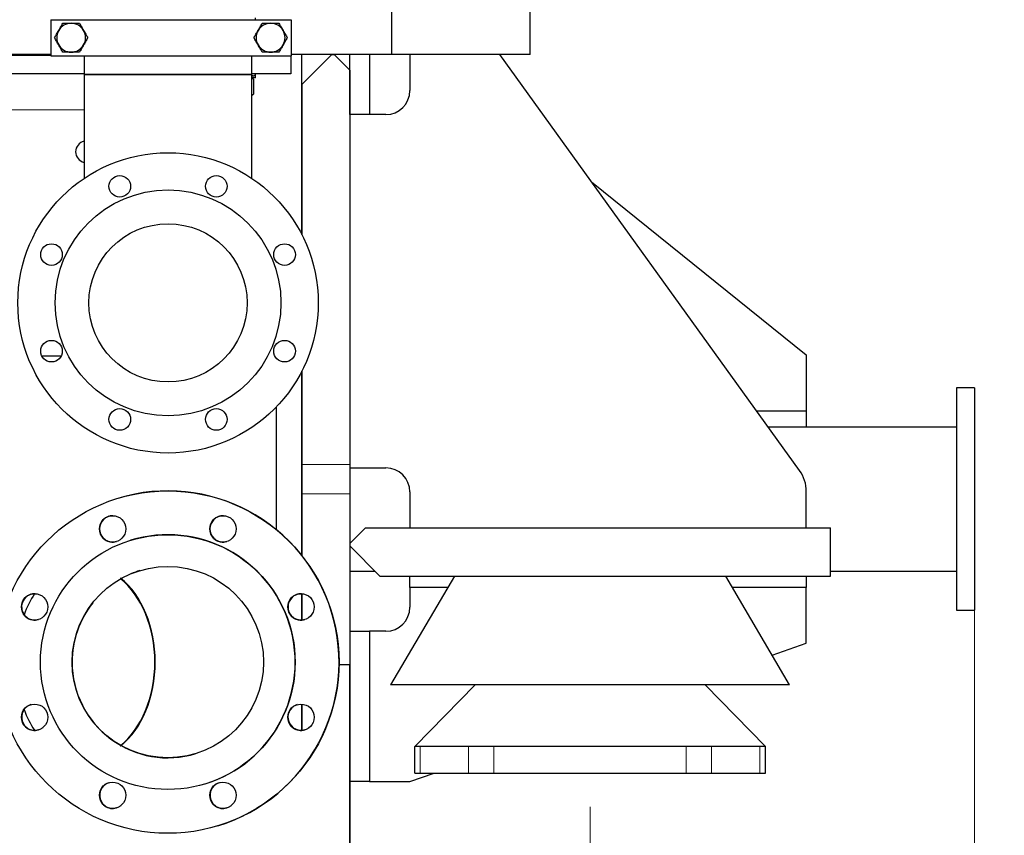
# Model space of a CAD drawing. Header units: inches. Extents: x 0 to 29700, y -16 to 21000.
# Tile 186 of 256: x 15516 to 16335, y 14869 to 15548. Entities that reach past the tile are written whole.
import ezdxf

# ---------------------------------------------------------------- set-up
doc = ezdxf.new("R2010")
doc.units = ezdxf.units.IN
doc.layers.add('1', color=7, linetype='Continuous', true_color=0xffffff)
doc.layers.add('254', color=7, linetype='Continuous', true_color=0xffffff)
doc.styles.add('latin_extended', font='simplex.shx')
doc.dimstyles.get("Standard").update_dxf_attribs({"dimtxt": 0.18, "dimasz": 0.18, "dimexe": 0.18, "dimexo": 0.0625, "dimgap": 0.09, "dimtad": 0, "dimtih": 1, "dimtoh": 1, "dimdec": 4, "dimzin": 0, "dimdsep": 46, "dimtxsty": 'Standard', "dimcen": 0.09, "dimadec": 0, "dimazin": 0, "dimtfac": 1, "dimtdec": 4, "dimtofl": 0, "dimtmove": 0, "dimatfit": 3, "dimfxl": 1, "dimtolj": 1, "dimtzin": 0, "dimarcsym": 0})

# ---------------------------------------------------------------- blocks, each defined once
blk = doc.blocks.new('_U1')
at = {"layer": '254', "color": 3, "linetype": 'Continuous', "lineweight": 13, "transparency": 16777216}
for p, q in [((14740.56, 16443.49), (17260.56, 16443.49)), ((17210.56, 16268.49), (17210.56, 14748.49)), ((15840.56, 14573.49), (17260.56, 14573.49))]:
    blk.add_line(p, q, dxfattribs=at)
at = {"layer": '254', "color": 3, "transparency": 16777216}
for points in [[(17239.72, 16268.49), (17181.39, 16268.49), (17210.56, 16443.49)], [(17181.39, 14748.49), (17239.72, 14748.49), (17210.56, 14573.49)]]:
    blk.add_solid(points, dxfattribs=at)
at = {"layer": 'Defpoints', "color": 0, "transparency": 16777216}
for p in [(14690.56, 16443.49), (15790.56, 14573.49), (17210.56, 14573.49)]:
    blk.add_point(p, dxfattribs=at)
at = {"layer": '254', "color": 2, "lineweight": 13, "transparency": 16777216, "insert": (16948.06, 15216.83), "char_height": 175, "attachment_point": 1, "rotation": 90, "style": 'latin_extended'}
blk.add_mtext('\\A1;1870', dxfattribs=at)
blk = doc.blocks.new('_U6')
at = {"layer": '254', "color": 3, "linetype": 'Continuous', "lineweight": 13, "transparency": 16777216}
for p, q in [((13070.56, 15098.49), (13070.56, 13223.49)), ((16310.56, 15098.49), (16310.56, 13223.49)), ((13245.56, 13273.49), (16135.56, 13273.49))]:
    blk.add_line(p, q, dxfattribs=at)
at = {"layer": '254', "color": 3, "transparency": 16777216}
for points in [[(13245.56, 13302.66), (13245.56, 13244.33), (13070.56, 13273.49)], [(16135.56, 13244.33), (16135.56, 13302.66), (16310.56, 13273.49)]]:
    blk.add_solid(points, dxfattribs=at)
at = {"layer": 'Defpoints', "color": 0, "transparency": 16777216}
for p in [(13070.56, 15148.49), (16310.56, 15148.49), (16310.56, 13273.49)]:
    blk.add_point(p, dxfattribs=at)
at = {"layer": '254', "color": 2, "lineweight": 13, "transparency": 16777216, "insert": (14382.22, 13535.99), "char_height": 175, "attachment_point": 1, "style": 'latin_extended'}
blk.add_mtext('\\A1;3240', dxfattribs=at)
blk = doc.blocks.new('_U7')
at = {"layer": '254', "color": 3, "linetype": 'Continuous', "lineweight": 13, "transparency": 16777216}
for p, q in [((13390.56, 14892.49), (13390.56, 13623.49)), ((15990.56, 14892.49), (15990.56, 13623.49)), ((13565.56, 13673.49), (15815.56, 13673.49))]:
    blk.add_line(p, q, dxfattribs=at)
at = {"layer": '254', "color": 3, "transparency": 16777216}
for points in [[(13565.56, 13702.66), (13565.56, 13644.33), (13390.56, 13673.49)], [(15815.56, 13644.33), (15815.56, 13702.66), (15990.56, 13673.49)]]:
    blk.add_solid(points, dxfattribs=at)
at = {"layer": 'Defpoints', "color": 0, "transparency": 16777216}
for p in [(13390.56, 14942.49), (15990.56, 14942.49), (15990.56, 13673.49)]:
    blk.add_point(p, dxfattribs=at)
at = {"layer": '254', "color": 2, "lineweight": 13, "transparency": 16777216, "insert": (14382.22, 13935.99), "char_height": 175, "attachment_point": 1, "style": 'latin_extended'}
blk.add_mtext('\\A1;2600', dxfattribs=at)
blk = doc.blocks.new('_U8')
at = {"layer": '254', "color": 3, "linetype": 'Continuous', "lineweight": 13, "transparency": 16777216}
for p, q in [((15790.56, 14839.68), (15790.56, 14023.49)), ((13590.23, 14792.01), (13590.23, 14023.49)), ((13765.23, 14073.49), (15615.56, 14073.49))]:
    blk.add_line(p, q, dxfattribs=at)
at = {"layer": '254', "color": 3, "transparency": 16777216}
for points in [[(13765.23, 14102.66), (13765.23, 14044.33), (13590.23, 14073.49)], [(15615.56, 14044.33), (15615.56, 14102.66), (15790.56, 14073.49)]]:
    blk.add_solid(points, dxfattribs=at)
at = {"layer": 'Defpoints', "color": 0, "transparency": 16777216}
for p in [(15790.56, 14889.68), (13590.23, 14842.01), (15790.56, 14073.49)]:
    blk.add_point(p, dxfattribs=at)
at = {"layer": '254', "color": 2, "lineweight": 13, "transparency": 16777216, "insert": (14382.06, 14335.99), "char_height": 175, "attachment_point": 1, "style": 'latin_extended'}
blk.add_mtext('\\A1;2200', dxfattribs=at)

msp = doc.modelspace()

# ---------------------------------------------------------------- linework, layer by layer
at = {"layer": '1', "color": 2, "linetype": 'Continuous', "lineweight": 25}
for p, q in [((15825.556, 15518.494), (15825.556, 15578.494)), ((15940.556, 15518.494), (15940.556, 15578.494)), ((15711.958, 15547.535), (15711.958, 15549.157)), ((15541.608, 15547.535), (15741.608, 15547.535)), ((15541.608, 15547.535), (15541.608, 15517.535)), ((15741.608, 15547.535), (15741.608, 15517.535)), ((15541.608, 15518.494), (15469.334, 15518.494)), ((15541.604, 15517.599), (15469.334, 15517.599)), ((15541.613, 15518.494), (15469.336, 15518.494)), ((15541.608, 15517.535), (15741.608, 15517.535)), ((15569.39, 15517.539), (15569.39, 15501.839)), ((15709.09, 15501.839), (15709.09, 15517.539)), ((15741.339, 15517.535), (15741.339, 15502.599)), ((15825.556, 15518.494), (15741.601, 15518.494)), ((15940.556, 15518.494), (15741.602, 15518.494)), ((15775.556, 15518.494), (15750.556, 15493.494)), ((15750.556, 15368.697), (15750.556, 15518.494)), ((15750.556, 15368.697), (15750.556, 15518.494)), ((15775.556, 15518.494), (15750.556, 15493.494)), ((15775.556, 15518.494), (15777.556, 15518.494)), ((15775.556, 15518.494), (15777.556, 15518.494)), ((15790.556, 15505.494), (15777.556, 15518.494)), ((15790.556, 15505.494), (15777.556, 15518.494)), ((15790.558, 15468.492), (15790.558, 15518.494)), ((15790.558, 15468.492), (15790.558, 15518.494)), ((15807.058, 15518.494), (15807.058, 15468.492)), ((15807.058, 15518.494), (15807.058, 15468.492)), ((15840.556, 15518.494), (15840.556, 15488.494)), ((15840.556, 15518.494), (15840.556, 15488.494)), ((16164.898, 15172.348), (15915.556, 15518.494)), ((16164.898, 15172.348), (15915.556, 15518.494)), ((15569.385, 15502.599), (15439.093, 15502.599)), ((15569.39, 15501.839), (15569.39, 15415.498)), ((15709.09, 15501.839), (15569.39, 15501.839)), ((15569.39, 15501.839), (15709.09, 15501.839)), ((15741.339, 15502.599), (15709.086, 15502.599)), ((15709.09, 15415.498), (15709.09, 15501.839)), ((15709.09, 15501.101), (15709.281, 15501.105)), ((15711.958, 15499.235), (15709.09, 15499.235)), ((15710.464, 15498.163), (15709.09, 15498.956)), ((15709.281, 15500.935), (15709.281, 15501.105)), ((15709.281, 15500.581), (15709.281, 15500.935)), ((15709.281, 15500.752), (15709.374, 15500.75)), ((15709.374, 15501.274), (15709.374, 15500.75)), ((15711.631, 15501.105), (15711.133, 15501.097)), ((15711.631, 15500.935), (15711.631, 15501.105)), ((15711.631, 15500.581), (15711.631, 15500.935)), ((15711.631, 15500.751), (15711.664, 15500.75)), ((15711.664, 15501.274), (15711.664, 15500.75)), ((15711.664, 15500.75), (15711.958, 15501.012)), ((15711.958, 15501.012), (15711.958, 15502.599)), ((15711.958, 15499.235), (15711.958, 15500.857)), ((15790.556, 15505.494), (15790.556, 15177.451)), ((15790.556, 15505.494), (15790.556, 15177.451)), ((15710.464, 15498.163), (15710.464, 15485.507)), ((15750.556, 15493.494), (15750.556, 15368.706)), ((15750.556, 15493.494), (15750.556, 15368.706)), ((15709.09, 15484.713), (15710.464, 15485.507)), ((15820.556, 15468.494), (15790.556, 15468.494)), ((15820.556, 15468.494), (15790.556, 15468.494)), ((15991.795, 15412.658), (16170.558, 15268.494)), ((15991.795, 15412.658), (16170.558, 15268.494)), ((15550.262, 15267.599), (15534.196, 15267.599)), ((16170.558, 15268.494), (16170.558, 15221.919)), ((16170.558, 15268.494), (16170.558, 15221.919)), ((15750.556, 15254.975), (15750.556, 15177.451)), ((15750.556, 15254.975), (15750.556, 15177.451)), ((15750.556, 15101.815), (15750.556, 15254.963)), ((15750.556, 15101.815), (15750.556, 15254.963)), ((16295.556, 15240.994), (16295.556, 15148.494)), ((16295.556, 15240.994), (16295.556, 15148.494)), ((16310.556, 15240.994), (16295.556, 15240.994)), ((16310.556, 15240.994), (16295.556, 15240.994)), ((16310.556, 15240.994), (16310.556, 15148.494)), ((16310.556, 15240.994), (16310.556, 15148.494)), ((15729.24, 15225.093), (15729.24, 15123.321)), ((16129.185, 15221.919), (16170.558, 15221.919)), ((16129.185, 15221.919), (16170.558, 15221.919)), ((16170.558, 15221.919), (16170.558, 15208.494)), ((16170.558, 15221.919), (16170.558, 15208.494)), ((16170.558, 15208.494), (16138.858, 15208.494)), ((16170.558, 15208.494), (16138.858, 15208.494)), ((16295.556, 15208.494), (16170.552, 15208.494)), ((16295.556, 15208.494), (16170.552, 15208.494)), ((15750.556, 15177.451), (15750.556, 15152.874)), ((15750.556, 15177.451), (15750.556, 15152.874)), ((15790.556, 15177.451), (15790.556, 15152.874)), ((15790.556, 15177.451), (15790.556, 15152.874)), ((15790.556, 15174.494), (15820.556, 15174.494)), ((15790.556, 15174.494), (15820.556, 15174.494)), ((15840.556, 15154.494), (15840.556, 15124.494)), ((15840.556, 15154.494), (15840.556, 15124.494)), ((16170.556, 15124.494), (16170.556, 15154.814)), ((16170.556, 15124.494), (16170.556, 15154.814)), ((15750.556, 15152.874), (15750.556, 15101.806)), ((15750.556, 15152.874), (15750.556, 15101.806)), ((15790.556, 15152.874), (15790.556, 14626.494)), ((15790.556, 15152.874), (15790.556, 14626.494)), ((16295.556, 15148.494), (16295.556, 15055.994)), ((16295.556, 15148.494), (16295.556, 15055.994)), ((16310.556, 15148.494), (16310.556, 15055.994)), ((16310.556, 15148.494), (16310.556, 15055.994)), ((15803.556, 15124.494), (15790.556, 15111.494)), ((15803.556, 15124.494), (15790.556, 15111.494)), ((15803.556, 15124.494), (16190.556, 15124.494)), ((15803.556, 15124.494), (16190.556, 15124.494)), ((16190.556, 15084.494), (16190.556, 15124.494)), ((16190.556, 15084.494), (16190.556, 15124.494)), ((15790.556, 15109.494), (15815.556, 15084.494)), ((15790.556, 15109.494), (15815.556, 15084.494)), ((15790.556, 15088.494), (15811.56, 15088.494)), ((15790.556, 15088.494), (15811.56, 15088.494)), ((15815.556, 15084.494), (16190.556, 15084.494)), ((15815.556, 15084.494), (16190.556, 15084.494)), ((15877.626, 15084.493), (15824.556, 14993.894)), ((15840.556, 15075.068), (15840.556, 15084.493)), ((15840.556, 15075.068), (15840.556, 15084.493)), ((16156.556, 14993.894), (16103.485, 15084.493)), ((16170.556, 15084.493), (16170.556, 15075.068)), ((16170.556, 15084.493), (16170.556, 15075.068)), ((16190.555, 15088.494), (16295.556, 15088.494)), ((16190.555, 15088.494), (16295.556, 15088.494)), ((15840.556, 15075.068), (15840.556, 15058.494)), ((15872.107, 15075.068), (15840.556, 15075.068)), ((15872.107, 15075.068), (15840.556, 15075.068)), ((15840.556, 15075.068), (15840.556, 15058.494)), ((16170.556, 15075.068), (16109.005, 15075.068)), ((16170.556, 15075.068), (16109.005, 15075.068)), ((16170.556, 15028.494), (16170.556, 15075.068)), ((16170.556, 15028.494), (16170.556, 15075.068)), ((15750.556, 15047.788), (15750.556, 15069.75)), ((15750.556, 15047.788), (15750.556, 15069.75)), ((15750.556, 15069.745), (15750.556, 15047.78)), ((15750.556, 15069.745), (15750.556, 15047.78)), ((16295.556, 15055.994), (16310.556, 15055.994)), ((16295.556, 15055.994), (16310.556, 15055.994)), ((15790.556, 15038.494), (15807.056, 15038.494)), ((15790.556, 15038.494), (15807.056, 15038.494)), ((15820.556, 15038.494), (15807.056, 15038.494)), ((15807.056, 15038.494), (15807.056, 14913.494)), ((15820.556, 15038.494), (15807.056, 15038.494)), ((15807.056, 15038.494), (15807.056, 14913.494)), ((16142.093, 15018.575), (16170.556, 15028.494)), ((16142.093, 15018.575), (16170.556, 15028.494)), ((15781.389, 15022.839), (15781.206, 15022.839)), ((15781.545, 15010.984), (15790.23, 15010.984)), ((15790.23, 15010.984), (15790.23, 14842.005)), ((16156.556, 14993.894), (15824.556, 14993.894)), ((15844.556, 14942.494), (15894.888, 14993.894)), ((16086.223, 14993.894), (16136.556, 14942.494)), ((15750.556, 14956.077), (15750.556, 14977.905)), ((15750.556, 14956.077), (15750.556, 14977.905)), ((15750.556, 14977.896), (15750.556, 14956.067)), ((15750.556, 14977.896), (15750.556, 14956.067)), ((15844.556, 14920.494), (15844.556, 14942.494)), ((15858.002, 14942.494), (15844.556, 14942.494)), ((15889.405, 14942.494), (15858.002, 14942.494)), ((15910.556, 14942.494), (15889.405, 14942.494)), ((16070.556, 14942.494), (15910.556, 14942.494)), ((16091.706, 14942.494), (16070.556, 14942.494)), ((16123.11, 14942.494), (16091.706, 14942.494)), ((16136.556, 14942.494), (16123.11, 14942.494)), ((16136.556, 14920.494), (16136.556, 14942.494)), ((15840.556, 14913.494), (15860.644, 14920.494)), ((15840.556, 14913.494), (15860.644, 14920.494)), ((15844.556, 14920.494), (15849.175, 14920.494)), ((15849.175, 14920.494), (15889.405, 14920.494)), ((15889.405, 14920.494), (15910.556, 14920.494)), ((15910.556, 14920.494), (16070.556, 14920.494)), ((16070.556, 14920.494), (16091.706, 14920.494)), ((16091.706, 14920.494), (16131.936, 14920.494)), ((16131.936, 14920.494), (16136.556, 14920.494)), ((15807.056, 14913.494), (15790.556, 14913.494)), ((15807.056, 14913.494), (15790.556, 14913.494)), ((15807.056, 14913.494), (15840.556, 14913.494)), ((15807.056, 14913.494), (15840.556, 14913.494))]:
    msp.add_line(p, q, dxfattribs=at)
at = {"layer": '1', "color": 110, "linetype": 'Continuous', "lineweight": 13}
for p, q in [((15439.093, 15472.599), (15569.386, 15472.599)), ((15750.556, 15177.451), (15790.556, 15177.451)), ((15750.556, 15177.451), (15790.556, 15177.451)), ((15750.556, 15152.874), (15790.556, 15152.874)), ((15750.556, 15152.874), (15790.556, 15152.874)), ((15849.175, 14920.494), (15849.175, 14942.494)), ((15889.405, 14920.494), (15889.405, 14942.494)), ((15910.556, 14920.494), (15910.556, 14942.494)), ((16070.556, 14920.494), (16070.556, 14942.494)), ((16091.706, 14920.494), (16091.706, 14942.494)), ((16131.936, 14920.494), (16131.936, 14942.494))]:
    msp.add_line(p, q, dxfattribs=at)
at = {"layer": '1', "color": 2, "linetype": 'Continuous', "lineweight": 25}
for centre, radius in [((15639.24, 15311.839), 125), ((15599.059, 15408.847), 9), ((15679.422, 15408.847), 9), ((15639.24, 15311.839), 94), ((15639.24, 15311.839), 65.85), ((15542.233, 15352.021), 9), ((15736.248, 15352.021), 9), ((15542.233, 15271.658), 9), ((15736.248, 15271.658), 9), ((15599.059, 15214.832), 9), ((15679.422, 15214.832), 9), ((15639.057, 15012.843), 142.5), ((15593.135, 15123.709), 11), ((15684.979, 15123.709), 11), ((15639.057, 15012.843), 106), ((15639.057, 15012.843), 79.65), ((15528.192, 15058.765), 11), ((15749.923, 15058.765), 11), ((15528.192, 14966.921), 11), ((15749.923, 14966.921), 11), ((15593.135, 14901.978), 11), ((15684.979, 14901.978), 11)]:
    msp.add_circle(centre, radius, dxfattribs=at)
for centre, radius, start, end in [((15558.608, 15532.535), 12, 90, 150), ((15558.608, 15532.535), 12, 30, 90), ((15724.608, 15532.535), 12, 90, 150), ((15724.608, 15532.535), 12, 30, 90), ((15558.608, 15532.535), 12, 150, 210), ((15558.608, 15532.535), 12, 330, 30), ((15724.608, 15532.535), 12, 150, 210), ((15724.608, 15532.535), 12, 330, 30), ((15558.608, 15532.535), 12, 210, 270), ((15558.608, 15532.535), 12, 270, 330), ((15724.608, 15532.535), 12, 210, 270), ((15724.608, 15532.535), 12, 270, 330), ((15820.556, 15488.494), 20, 270, 0), ((15820.556, 15488.494), 20, 270, 0), ((15571.339, 15437.599), 9, 102.507188, 257.492812), ((15820.556, 15154.494), 20, 0, 90), ((15820.556, 15154.494), 20, 0, 90), ((16140.556, 15154.814), 30, 0, 35.766676), ((16140.556, 15154.814), 30, 0, 35.766676), ((15639.057, 15012.843), 142.5, 287.015625, 107.01), ((15593.135, 15123.709), 11, 107.01, 180), ((15593.318, 15123.705), 11, 90, 268.363125), ((15684.979, 15123.709), 11, 107.01, 180), ((15685.162, 15123.705), 11, 89.31375, 268.700625), ((15593.135, 15123.709), 11, 180, 287.015625), ((15684.979, 15123.709), 11, 180, 287.015625), ((15639.24, 15012.839), 142.5, 4.024064, 50.833289), ((15639.057, 15012.843), 106, 287.015625, 107.01), ((15639.057, 15012.843), 79.65, 107.01, 118.2825), ((15528.192, 15058.765), 11, 107.01, 180), ((15528.375, 15058.761), 11, 135, 267.795), ((15528.375, 15058.761), 11, 89.128125, 135), ((15749.923, 15058.765), 11, 107.01, 180), ((15750.106, 15058.761), 11, 89.31375, 268.3575), ((15528.192, 15058.765), 11, 180, 287.015625), ((15639.057, 15012.843), 79.65, 141.69375, 180), ((15749.923, 15058.765), 11, 180, 287.015625), ((15820.556, 15058.494), 20, 270, 0), ((15820.556, 15058.494), 20, 270, 0), ((15639.057, 15012.843), 79.65, 180, 287.015625), ((15528.192, 14966.921), 11, 107.01, 180), ((15528.364, 14967.062), 11, 129.88125, 308.716875), ((15749.923, 14966.921), 11, 107.01, 180), ((15750.095, 14967.062), 11, 135, 308.7225), ((15750.095, 14967.062), 11, 129.875625, 135), ((15528.192, 14966.921), 11, 180, 287.015625), ((15749.923, 14966.921), 11, 180, 287.015625), ((15593.135, 14901.978), 11, 107.01, 180), ((15593.308, 14902.119), 11, 129.88125, 308.716875), ((15684.979, 14901.978), 11, 107.01, 180), ((15685.152, 14902.119), 11, 129.88125, 308.716875), ((15593.135, 14901.978), 11, 180, 287.015625), ((15684.979, 14901.978), 11, 180, 287.015625)]:
    msp.add_arc(centre, radius, start, end, dxfattribs=at)
for centre, major_axis, ratio, start_param, end_param in [((15696.608, 15500.857), (15.35, 0.517), 0.0807513, 5.6810115, 6.0736442), ((15696.608, 15501.012), (15.35, 0.517), 0.0807513, 5.6918137, 6.0845127), ((15696.608, 15500.857), (-15.35, 0.001), 0.0874887, 2.9348397, 3.3274725), ((15571.957, 15012.843), (0, 79.65), 0.7069849, 4.712389, 5.7757199), ((15571.957, 15012.843), (0, 80.15), 0.7069849, 3.6541631, 5.7705167), ((15571.957, 15012.843), (0, 84.15), 0.7069849, 0.8279078, 1.0842422), ((15571.957, 15012.843), (0, 84.15), 0.7069849, 0.8279078, 1.0842422), ((15571.957, 15012.843), (0, 79.65), 0.7069849, 3.649058, 4.712389), ((15571.957, 15012.843), (0, 84.15), 0.7069849, 2.0582341, 2.3113286), ((15571.957, 15012.843), (0, 84.15), 0.7069849, 2.0583322, 2.3114268)]:
    msp.add_ellipse(centre, major_axis=major_axis, ratio=ratio, start_param=start_param, end_param=end_param, dxfattribs=at)
for points, knots in [([(15548.215, 15538.535), (15548.511, 15539.047), (15548.805, 15539.555), (15549.388, 15540.566), (15549.678, 15541.068), (15550.543, 15542.567), (15551.114, 15543.555), (15551.679, 15544.535)], [0, 0, 0, 0, 0.25, 0.25, 0.5, 0.5, 1, 1, 1, 1]), ([(15551.679, 15544.535), (15552.811, 15544.535), (15553.952, 15544.535), (15555.682, 15544.535), (15556.262, 15544.535), (15557.429, 15544.535), (15558.016, 15544.535), (15558.608, 15544.535)], [0, 0, 0, 0, 0.5, 0.5, 0.75, 0.75, 1, 1, 1, 1]), ([(15558.608, 15544.535), (15559.199, 15544.535), (15559.786, 15544.535), (15560.953, 15544.535), (15561.533, 15544.535), (15563.263, 15544.535), (15564.404, 15544.535), (15565.536, 15544.535)], [0, 0, 0, 0, 0.25, 0.25, 0.5, 0.5, 1, 1, 1, 1]), ([(15565.536, 15544.535), (15566.102, 15543.555), (15566.672, 15542.567), (15567.537, 15541.068), (15567.827, 15540.566), (15568.411, 15539.555), (15568.704, 15539.047), (15569, 15538.535)], [0, 0, 0, 0, 0.5, 0.5, 0.75, 0.75, 1, 1, 1, 1]), ([(15714.215, 15538.535), (15714.511, 15539.047), (15714.805, 15539.555), (15715.388, 15540.566), (15715.678, 15541.068), (15716.543, 15542.567), (15717.114, 15543.555), (15717.679, 15544.535)], [0, 0, 0, 0, 0.25, 0.25, 0.5, 0.5, 1, 1, 1, 1]), ([(15717.679, 15544.535), (15718.811, 15544.535), (15719.952, 15544.535), (15721.682, 15544.535), (15722.262, 15544.535), (15723.429, 15544.535), (15724.016, 15544.535), (15724.608, 15544.535)], [0, 0, 0, 0, 0.5, 0.5, 0.75, 0.75, 1, 1, 1, 1]), ([(15724.608, 15544.535), (15725.199, 15544.535), (15725.786, 15544.535), (15726.953, 15544.535), (15727.533, 15544.535), (15729.263, 15544.535), (15730.404, 15544.535), (15731.536, 15544.535)], [0, 0, 0, 0, 0.25, 0.25, 0.5, 0.5, 1, 1, 1, 1]), ([(15731.536, 15544.535), (15732.102, 15543.555), (15732.672, 15542.567), (15733.537, 15541.068), (15733.827, 15540.566), (15734.411, 15539.555), (15734.704, 15539.047), (15735, 15538.535)], [0, 0, 0, 0, 0.5, 0.5, 0.75, 0.75, 1, 1, 1, 1]), ([(15544.751, 15532.535), (15545.317, 15533.515), (15545.887, 15534.503), (15546.753, 15536.001), (15547.043, 15536.503), (15547.626, 15537.514), (15547.92, 15538.023), (15548.215, 15538.535)], [0, 0, 0, 0, 0.5, 0.5, 0.75, 0.75, 1, 1, 1, 1]), ([(15548.215, 15526.535), (15547.92, 15527.047), (15547.626, 15527.555), (15547.043, 15528.566), (15546.753, 15529.068), (15545.887, 15530.567), (15545.317, 15531.555), (15544.751, 15532.535)], [0, 0, 0, 0, 0.25, 0.25, 0.5, 0.5, 1, 1, 1, 1]), ([(15569, 15538.535), (15569.296, 15538.023), (15569.589, 15537.514), (15570.173, 15536.503), (15570.463, 15536.001), (15571.328, 15534.503), (15571.898, 15533.515), (15572.464, 15532.535)], [0, 0, 0, 0, 0.25, 0.25, 0.5, 0.5, 1, 1, 1, 1]), ([(15572.464, 15532.535), (15571.898, 15531.555), (15571.328, 15530.567), (15570.463, 15529.068), (15570.173, 15528.566), (15569.589, 15527.555), (15569.296, 15527.047), (15569, 15526.535)], [0, 0, 0, 0, 0.5, 0.5, 0.75, 0.75, 1, 1, 1, 1]), ([(15710.751, 15532.535), (15711.317, 15533.515), (15711.887, 15534.503), (15712.753, 15536.001), (15713.043, 15536.503), (15713.626, 15537.514), (15713.92, 15538.023), (15714.215, 15538.535)], [0, 0, 0, 0, 0.5, 0.5, 0.75, 0.75, 1, 1, 1, 1]), ([(15714.215, 15526.535), (15713.92, 15527.047), (15713.626, 15527.555), (15713.043, 15528.566), (15712.753, 15529.068), (15711.887, 15530.567), (15711.317, 15531.555), (15710.751, 15532.535)], [0, 0, 0, 0, 0.25, 0.25, 0.5, 0.5, 1, 1, 1, 1]), ([(15735, 15538.535), (15735.296, 15538.023), (15735.589, 15537.514), (15736.173, 15536.503), (15736.463, 15536.001), (15737.328, 15534.503), (15737.898, 15533.515), (15738.464, 15532.535)], [0, 0, 0, 0, 0.25, 0.25, 0.5, 0.5, 1, 1, 1, 1]), ([(15738.464, 15532.535), (15737.898, 15531.555), (15737.328, 15530.567), (15736.463, 15529.068), (15736.173, 15528.566), (15735.589, 15527.555), (15735.296, 15527.047), (15735, 15526.535)], [0, 0, 0, 0, 0.5, 0.5, 0.75, 0.75, 1, 1, 1, 1]), ([(15551.679, 15520.535), (15551.114, 15521.515), (15550.543, 15522.503), (15549.678, 15524.001), (15549.388, 15524.503), (15548.805, 15525.514), (15548.511, 15526.023), (15548.215, 15526.535)], [0, 0, 0, 0, 0.5, 0.5, 0.75, 0.75, 1, 1, 1, 1]), ([(15569, 15526.535), (15568.704, 15526.023), (15568.411, 15525.514), (15567.827, 15524.503), (15567.537, 15524.001), (15566.672, 15522.503), (15566.102, 15521.515), (15565.536, 15520.535)], [0, 0, 0, 0, 0.25, 0.25, 0.5, 0.5, 1, 1, 1, 1]), ([(15717.679, 15520.535), (15717.114, 15521.515), (15716.543, 15522.503), (15715.678, 15524.001), (15715.388, 15524.503), (15714.805, 15525.514), (15714.511, 15526.023), (15714.215, 15526.535)], [0, 0, 0, 0, 0.5, 0.5, 0.75, 0.75, 1, 1, 1, 1]), ([(15735, 15526.535), (15734.704, 15526.023), (15734.411, 15525.514), (15733.827, 15524.503), (15733.537, 15524.001), (15732.672, 15522.503), (15732.102, 15521.515), (15731.536, 15520.535)], [0, 0, 0, 0, 0.25, 0.25, 0.5, 0.5, 1, 1, 1, 1]), ([(15558.608, 15520.535), (15558.016, 15520.535), (15557.429, 15520.535), (15556.262, 15520.535), (15555.682, 15520.535), (15553.952, 15520.535), (15552.811, 15520.535), (15551.679, 15520.535)], [0, 0, 0, 0, 0.25, 0.25, 0.5, 0.5, 1, 1, 1, 1]), ([(15565.536, 15520.535), (15564.404, 15520.535), (15563.263, 15520.535), (15561.533, 15520.535), (15560.953, 15520.535), (15559.786, 15520.535), (15559.199, 15520.535), (15558.608, 15520.535)], [0, 0, 0, 0, 0.5, 0.5, 0.75, 0.75, 1, 1, 1, 1]), ([(15724.608, 15520.535), (15724.016, 15520.535), (15723.429, 15520.535), (15722.262, 15520.535), (15721.682, 15520.535), (15719.952, 15520.535), (15718.811, 15520.535), (15717.679, 15520.535)], [0, 0, 0, 0, 0.25, 0.25, 0.5, 0.5, 1, 1, 1, 1]), ([(15731.536, 15520.535), (15730.404, 15520.535), (15729.263, 15520.535), (15727.533, 15520.535), (15726.953, 15520.535), (15725.786, 15520.535), (15725.199, 15520.535), (15724.608, 15520.535)], [0, 0, 0, 0, 0.5, 0.5, 0.75, 0.75, 1, 1, 1, 1])]:
    msp.add_open_spline(points, degree=3, knots=knots, dxfattribs=at)

# ---------------------------------------------------------------- dimensions: what is measured, and where the dimension line sits
at = {"layer": '254', "color": 2, "linetype": 'Continuous', "lineweight": 13}
dim = msp.add_linear_dim(base=(17210.556, 14573.494), p1=(14690.56, 16443.494), p2=(15790.556, 14573.494), angle=90, dimstyle='Standard', override={"dimscale": 50, "dimtxt": 3.5, "dimasz": 3.5, "dimexe": 1, "dimexo": 1, "dimgap": 1.75, "dimtad": 1, "dimtih": 0, "dimtoh": 0, "dimdec": 0, "dimlfac": 1, "dimzin": 8, "dimdsep": 46, "dimlunit": 2, "dimtxsty": 'latin_extended', "dimsah": 1, "dimse1": 0, "dimse2": 0, "dimsd1": 0, "dimsd2": 0, "dimclrd": 3, "dimclre": 3, "dimclrt": 2, "dimtol": 0, "dimtm": -0.1, "dimtfac": 0.714286, "dimtdec": 3, "dimtofl": 1, "dimtmove": 0, "dimtzin": 8, "dimlwd": 13, "dimlwe": 13}, dxfattribs=at)
dim.commit()
dim.dimension.update_dxf_attribs({"geometry": '_U1', "text_midpoint": (17210.556, 15508.494), "dimtype": 160})
for base, p1, p2, override, picture, middle in [((16310.556, 13273.494), (13070.556, 15148.494), (16310.556, 15148.494), {"dimscale": 50, "dimtxt": 3.5, "dimasz": 3.5, "dimexe": 1, "dimexo": 1, "dimgap": 1.75, "dimtad": 1, "dimtih": 1, "dimtoh": 0, "dimdec": 2, "dimlfac": 1, "dimzin": 8, "dimdsep": 46, "dimlunit": 2, "dimtxsty": 'latin_extended', "dimsah": 1, "dimse1": 0, "dimse2": 0, "dimsd1": 0, "dimsd2": 0, "dimclrd": 3, "dimclre": 3, "dimclrt": 2, "dimtol": 0, "dimtm": -0.1, "dimtfac": 0.714286, "dimtdec": 3, "dimtofl": 1, "dimtmove": 0, "dimtzin": 8, "dimlwd": 13, "dimlwe": 13}, '_U6', (14690.556, 13273.494)), ((15990.556, 13673.494), (13390.556, 14942.494), (15990.556, 14942.494), {"dimscale": 50, "dimtxt": 3.5, "dimasz": 3.5, "dimexe": 1, "dimexo": 1, "dimgap": 1.75, "dimtad": 1, "dimtih": 1, "dimtoh": 0, "dimdec": 2, "dimlfac": 1, "dimzin": 8, "dimdsep": 46, "dimlunit": 2, "dimtxsty": 'latin_extended', "dimsah": 1, "dimse1": 0, "dimse2": 0, "dimsd1": 0, "dimsd2": 0, "dimclrd": 3, "dimclre": 3, "dimclrt": 2, "dimtol": 0, "dimtm": -0.1, "dimtfac": 0.714286, "dimtdec": 3, "dimtofl": 1, "dimtmove": 0, "dimtzin": 8, "dimlwd": 13, "dimlwe": 13}, '_U7', (14690.556, 13673.494)), ((15790.556, 14073.494), (13590.23, 14842.005), (15790.556, 14889.684), {"dimscale": 50, "dimtxt": 3.5, "dimasz": 3.5, "dimexe": 1, "dimexo": 1, "dimgap": 1.75, "dimtad": 1, "dimtih": 1, "dimtoh": 0, "dimdec": 0, "dimlfac": 1, "dimzin": 8, "dimdsep": 46, "dimlunit": 2, "dimtxsty": 'latin_extended', "dimsah": 1, "dimse1": 0, "dimse2": 0, "dimsd1": 0, "dimsd2": 0, "dimclrd": 3, "dimclre": 3, "dimclrt": 2, "dimtol": 0, "dimtm": -0.1, "dimtfac": 0.714286, "dimtdec": 3, "dimtofl": 1, "dimtmove": 0, "dimtzin": 8, "dimlwd": 13, "dimlwe": 13}, '_U8', (14690.393, 14073.494))]:
    dim = msp.add_linear_dim(base=base, p1=p1, p2=p2, dimstyle='Standard', override=override, dxfattribs=at)
    dim.commit()
    dim.dimension.update_dxf_attribs({"geometry": picture, "text_midpoint": middle, "dimtype": 160})

doc.saveas('drawing.dxf')
